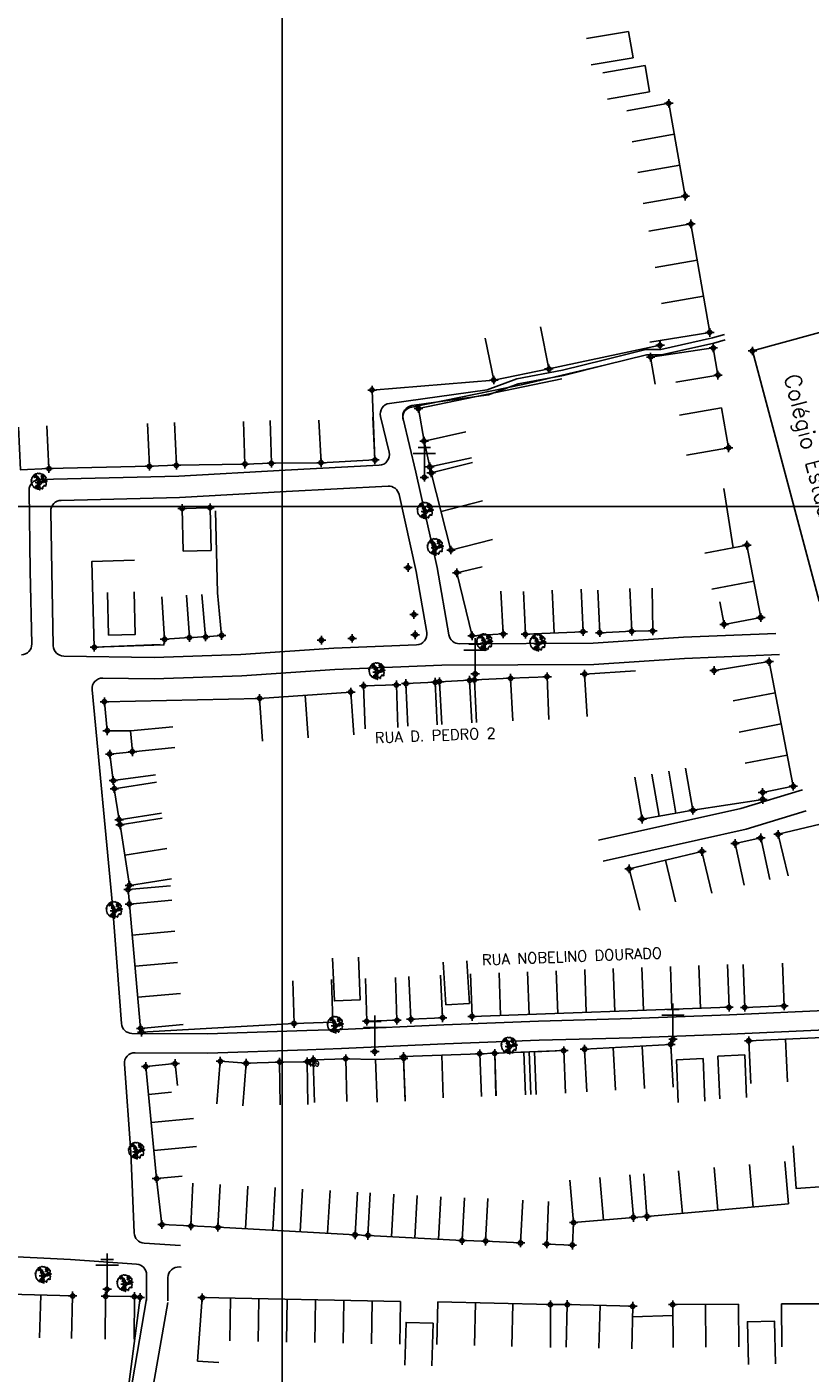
# Model space of a CAD drawing. Extents: x 539028 to 544996, y 8596245 to 8601028.
# Tile 14 of 41: x 541398 to 541544, y 8598201 to 8598453. Entities that reach past the tile are written whole.
import ezdxf
from ezdxf.enums import TextEntityAlignment as Align
from ezdxf.lldxf.tags import DXFTag

# ---------------------------------------------------------------- set-up
doc = ezdxf.new("R2010")
doc.units = 0
doc.header["$MEASUREMENT"] = 0
doc.header["$PDMODE"] = 34
doc.header["$PDSIZE"] = 0.8
for name, color, linetype in [('ALVENARIA', 7, 'Continuous'), ('ARVORE', 100, 'Continuous'), ('CASA', 2, 'Continuous'), ('CERCA', 9, 'CERCA_LINE'), ('ESTRADA_BARRO', 7, 'DASHED'), ('MALHA', 9, 'Continuous'), ('POSTE', 7, 'Continuous'), ('TEXTO', 2, 'Continuous'), ('TXT_NRUA', 2, 'Continuous')]:
    doc.layers.add(name, color=color, linetype=linetype)
doc.styles.add('GEOSIS', font='ROMANS.SHX')
doc.styles.get("Standard").update_dxf_attribs({"font": 'romans.shx'})
doc.linetypes.add('CERCA_LINE', pattern='A,0.5,-0.2,["X",Standard,S=0.1,R=0,X=-0.1,Y=-0.05],-0.25', length=0.95)
tags = doc.linetypes.add('DASHED', pattern=[0.75, 0.5, -0.25]).pattern_tags.tags
tags[6:7] = [DXFTag(74, 4), DXFTag(75, 0), DXFTag(340, '0'), DXFTag(46, 1.0), DXFTag(50, 0.0), DXFTag(44, 0.0), DXFTag(45, 0.0)]
tags[4:5] = [DXFTag(74, 4), DXFTag(75, 0), DXFTag(340, '0'), DXFTag(46, 1.0), DXFTag(50, 0.0), DXFTag(44, 0.0), DXFTag(45, 0.0)]

# ---------------------------------------------------------------- blocks, each defined once
blk = doc.blocks.new('C')
at = {"layer": 'CASA'}
blk.add_lwpolyline([(0, 0), (0, 8)], dxfattribs=at)
blk = doc.blocks.new('A$C51AD7E87')
at = {"layer": 'CASA'}
for points in [[(0, 8), (5, 8)], [(0, 8), (0, 0)], [(5, 8), (5, 0)]]:
    blk.add_lwpolyline(points, dxfattribs=at)
blk = doc.blocks.new('A$C094F77C8')
at = {"layer": 'POSTE'}
for p, q in [((1.17, 7), (4.08, 7)), ((2.62, 0), (2.62, 8.4)), ((0, 5.6), (5.25, 5.6))]:
    blk.add_line(p, q, dxfattribs=at)
blk = doc.blocks.new('A$C34DC2D19')
at = {"layer": 'POSTE', "xscale": 0.8, "yscale": 0.8, "zscale": 0.8}
blk.add_blockref('A$C094F77C8', (0, 0, 340.37), dxfattribs=at)
blk = doc.blocks.new('ARVORE6')
for points in [[(-1.78, 2.18), (-1.87, 2.12), (-1.86, 2.06), (-1.96, 2), (-2.05, 1.97), (-2.08, 1.89), (-2.06, 1.79), (-2.1, 1.68), (-2.19, 1.63), (-2.27, 1.6), (-2.33, 1.57), (-2.45, 1.36), (-2.33, 1.3), (-2.23, 1.35), (-2.22, 1.26), (-2.33, 1.2), (-2.41, 1.18), (-2.5, 1.15), (-2.45, 1.07), (-2.41, 1.02), (-2.44, 0.93), (-2.62, 0.85), (-2.67, 0.79), (-2.68, 0.7), (-2.63, 0.68), (-2.63, 0.68), (-2.72, 0.62), (-2.77, 0.64), (-2.8, 0.64), (-2.76, 0.56), (-2.6, 0.57), (-2.52, 0.53), (-2.52, 0.45), (-2.55, 0.3), (-2.67, 0.25), (-2.67, 0.14), (-2.62, 0.04), (-2.54, -0.02), (-2.64, -0.1), (-2.71, -0.18), (-2.55, -0.26), (-2.51, -0.35), (-2.52, -0.52), (-2.56, -0.64), (-2.47, -0.83), (-2.4, -0.89), (-2.4, -0.98), (-2.37, -1.12), (-2.27, -1.33), (-2.13, -1.49), (-2.01, -1.61), (-1.91, -1.6), (-1.82, -1.73), (-1.82, -1.97), (-1.67, -2.08), (-1.49, -2.07), (-1.39, -2.11), (-1.32, -2.23), (-1.16, -2.42), (-0.93, -2.41), (-0.86, -2.4), (-0.72, -2.42), (-0.63, -2.56), (-0.57, -2.61), (-0.47, -2.6), (-0.42, -2.64), (-0.31, -2.66), (-0.21, -2.67), (-0.05, -2.69), (0.08, -2.72), (0.33, -2.98), (0.41, -2.85), (0.29, -2.74), (0.37, -2.7), (0.37, -2.57), (0.35, -2.45), (0.49, -2.41), (0.48, -2.27), (0.55, -2.2), (0.71, -2.27), (0.86, -2.29), (0.93, -2.24), (1.05, -2.42), (1.2, -2.34), (1.2, -2.58), (1.34, -2.57), (1.43, -2.44), (1.51, -2.34), (1.36, -2.24), (1.43, -2.14), (1.39, -2.09), (1.47, -2.01), (1.5, -1.96), (1.43, -1.84), (1.5, -1.8), (1.6, -1.74), (1.69, -1.67), (1.78, -1.64), (1.8, -1.74), (1.86, -1.66), (1.81, -1.55), (1.82, -1.42), (1.99, -1.37), (2.13, -1.42), (2.06, -1.53), (2.22, -1.64), (2.33, -1.61), (2.46, -1.55), (2.59, -1.56), (2.55, -1.46), (2.48, -1.32), (2.56, -1.2), (2.63, -1.06), (2.62, -0.92), (2.62, -0.78), (2.67, -0.66), (2.68, -0.46), (2.57, -0.39), (2.51, -0.26), (2.59, -0.13), (2.7, -0.02), (2.83, 0.11), (2.96, 0.28), (2.92, 0.43), (2.91, 0.44), (2.81, 0.32), (2.7, 0.39), (2.73, 0.48), (2.68, 0.53), (2.6, 0.48), (2.4, 0.45), (2.42, 0.58), (2.5, 0.64), (2.48, 0.76), (2.34, 0.89), (2.54, 0.99), (2.59, 1.1), (2.57, 1.23), (2.55, 1.36), (2.62, 1.47), (2.63, 1.57), (2.5, 1.63), (2.35, 1.59), (2.24, 1.71), (2.23, 1.89), (2.21, 1.98), (2.15, 2.13), (1.92, 2.14), (1.79, 2.22), (1.77, 2.29), (1.73, 2.39), (1.69, 2.5), (1.51, 2.62), (1.35, 2.59), (1.28, 2.53), (1.19, 2.58), (1.11, 2.69), (0.99, 2.74), (0.84, 2.66), (0.73, 2.81), (0.32, 2.98), (0.23, 2.85), (0.07, 2.78), (-0.06, 2.82), (-0.27, 2.96), (-0.48, 3), (-0.62, 2.87), (-0.7, 2.78), (-0.82, 2.74), (-0.98, 2.81), (-1.11, 2.78), (-1.2, 2.57), (-1.42, 2.56), (-1.58, 2.52), (-1.57, 2.41), (-1.77, 2.34), (-1.73, 2.23), (-1.75, 2.2)], [(-0.88, 2.44), (-0.95, 2.35), (-0.87, 2.29), (-0.92, 2.24), (-0.88, 2.15), (-0.78, 2.14), (-0.74, 2.15), (-0.67, 2.08), (-0.7, 2.02), (-0.8, 1.98), (-0.92, 1.89), (-0.95, 1.77), (-0.81, 1.75), (-0.7, 1.77), (-0.59, 1.82), (-0.46, 1.77), (-0.51, 1.71), (-0.49, 1.63), (-0.34, 1.66), (-0.27, 1.68), (-0.09, 1.52), (-0.27, 1.42), (-0.32, 1.37), (-0.18, 1.25), (0, 1.26), (0.14, 1.15), (0.04, 1.02), (-0.03, 0.86), (-0.02, 0.8), (-0.17, 0.76), (-0.27, 0.72), (-0.29, 0.58), (-0.48, 0.53), (-0.51, 0.64), (-0.48, 0.74), (-0.6, 0.74), (-0.74, 0.68), (-0.83, 0.62), (-0.91, 0.65), (-0.75, 0.84), (-0.75, 0.9), (-0.78, 0.97), (-0.71, 1.09), (-0.8, 1.19), (-0.68, 1.38), (-0.8, 1.61), (-0.8, 1.69), (-0.88, 1.7), (-0.97, 1.64), (-1.06, 1.59), (-1.12, 1.63), (-1.14, 1.67), (-1.32, 1.64), (-1.38, 1.57), (-1.51, 1.46), (-1.51, 1.46), (-1.56, 1.55), (-1.56, 1.63), (-1.61, 1.7), (-1.56, 1.82), (-1.53, 1.91), (-1.43, 1.98), (-1.4, 2.07), (-1.26, 2.08), (-1.21, 2.2), (-1.1, 2.21), (-0.99, 2.32), (-0.95, 2.39)], [(-0.91, 1.69), (-1.13, 1.76), (-1.24, 2.14), (-1.27, 2.14), (-1.18, 1.78), (-1.57, 1.66), (-1.57, 1.63), (-1.12, 1.73), (-0.99, 1.67)], [(-1.27, 1.75), (-1.25, 1.72), (-1.3, 1.74)], [(-1.06, 1.74), (-1.06, 1.72), (-1.01, 1.73)], [(0, 0.91), (-0.4, 1.34), (-0.4, 1.68), (-0.44, 1.68), (-0.45, 1.4), (-0.8, 1.64), (-0.81, 1.61), (-0.48, 1.35), (-0.18, 0.98), (-0.75, 0.89), (-0.75, 0.86), (-0.15, 0.91), (-0.07, 0.81)], [(-0.49, 0.94), (-0.49, 0.89), (-0.53, 0.92)], [(-0.51, 1.38), (-0.49, 1.43)], [(-0.35, 1.21), (-0.32, 1.26), (-0.39, 1.24)], [(-0.22, 1), (-0.25, 0.91), (-0.29, 0.97), (-0.29, 0.92)], [(-0.23, 1.06), (-0.18, 1.12), (-0.27, 1.1)], [(-0.09, 0.88), (-0.05, 0.95), (-0.13, 0.9), (-0.09, 0.99)], [(1.21, 2.06), (1.32, 1.92), (1.4, 1.99), (1.43, 2.02), (1.55, 2.02), (1.51, 1.88), (1.59, 1.85), (1.69, 1.84), (1.75, 1.77), (1.61, 1.68), (1.7, 1.6), (1.85, 1.57), (1.72, 1.47), (1.62, 1.45), (1.48, 1.42), (1.48, 1.18), (1.36, 1.16), (1.19, 1.3), (1.2, 1.31), (1.09, 1.3), (1.07, 1.23), (0.97, 1.25), (0.92, 1.33), (1.11, 1.55), (1.06, 1.66), (1.03, 1.75), (0.96, 1.81), (0.99, 1.96), (0.83, 2.05), (0.94, 2.19), (0.97, 2.22), (1.05, 2.28), (1.1, 2.22), (1.25, 2.06), (1.28, 2.03)], [(1.17, 1.62), (1.07, 1.45), (1.49, 1.26), (1.49, 1.24), (1.03, 1.41), (0.94, 1.3)], [(1.07, 1.61), (1.51, 1.9), (1.55, 1.88), (1.16, 1.57)], [(1.11, 1.63), (1.17, 1.6), (1.14, 1.67), (1.22, 1.64), (1.22, 1.69)], [(1.17, 1.41), (1.13, 1.38), (1.18, 1.41), (1.18, 1.35)], [(1.35, 0.46), (1.31, 0.36), (1.17, 0.31), (1.19, 0.12), (1.23, 0.12), (1.35, 0.12), (1.61, 0.22), (1.69, 0.16), (1.65, 0.07), (1.7, -0.02), (1.84, -0.09), (1.93, -0.07), (2.01, -0.17), (2.19, -0.18), (2.26, -0.21), (2.39, -0.13), (2.33, 0.05), (2.47, 0.12), (2.51, 0.31), (2.33, 0.5), (2.42, 0.64), (2.36, 0.77), (2.27, 0.83), (2.12, 0.82), (2.02, 0.94), (1.83, 0.86), (1.8, 0.82), (1.62, 0.74), (1.48, 0.64), (1.48, 0.48), (1.33, 0.48), (1.32, 0.31)], [(1.34, 1.8), (1.41, 1.76), (1.41, 1.82)], [(1.38, 0.16), (1.81, 0.34), (1.96, 0.66), (1.97, 0.94), (1.97, 0.62), (1.88, 0.35), (2.44, 0.3), (1.88, 0.29), (1.7, 0.18)], [(1.47, 0.19), (1.51, 0.17), (1.52, 0.22), (1.55, 0.21), (1.61, 0.25), (1.71, 0.21)], [(1.78, 0.32), (1.84, 0.28), (1.77, 0.29)], [(1.88, 0.47), (1.93, 0.45), (1.88, 0.43), (1.91, 0.4), (1.85, 0.38)], [(1.98, 0.34), (1.98, 0.28), (2.02, 0.34)], [(0.19, -1.76), (0.02, -1.82), (0.05, -1.9), (0, -1.95), (-0.03, -1.97), (-0.07, -2.06), (-0.05, -2.11), (-0.03, -2.18), (-0.17, -2.19), (-0.25, -2.1), (-0.38, -2.11), (-0.49, -2.16), (-0.53, -2.05), (-0.56, -2.02), (-0.66, -1.97), (-0.77, -2.06), (-0.84, -2.13), (-1.03, -2.13), (-1.06, -2.11), (-1.07, -2.02), (-1.11, -1.99), (-1.25, -1.88), (-1.09, -1.77), (-1, -1.63), (-1.02, -1.52), (-0.91, -1.45), (-0.76, -1.31), (-0.7, -1.28), (-0.54, -1.31), (-0.45, -1.44), (-0.34, -1.39), (-0.2, -1.28), (0, -1.15), (-0.09, -0.96), (0.07, -0.87), (0.11, -0.89), (0.41, -1.08), (0.32, -1.14), (0.26, -1.19), (0.28, -1.24), (0.43, -1.31), (0.32, -1.38), (0.37, -1.96), (0.39, -2), (0.31, -1.87), (0.43, -1.76), (0.43, -1.68), (0.36, -1.63), (0.21, -1.68), (0.12, -1.73)], [(-0.77, -1.87), (-1.1, -2.03), (-0.78, -1.91), (-0.7, -2.04), (-0.73, -1.88)], [(-0.19, -1.31), (-0.25, -1.56), (-0.84, -1.91), (-0.27, -1.66), (-0.33, -2.11), (-0.26, -2.1), (-0.05, -1.15)], [(-0.27, -1.58), (-0.28, -1.66), (-0.33, -1.61), (-0.35, -1.67), (-0.39, -1.65), (-0.41, -1.68)], [(-0.29, -1.96), (-0.24, -1.98), (-0.31, -2.01)], [(-0.27, -1.74), (-0.21, -1.78), (-0.29, -1.83)], [(-0.21, -1.55), (-0.16, -1.58), (-0.24, -1.57)], [(-0.18, -1.24), (-0.1, -1.25), (-0.18, -1.29), (-0.1, -1.33), (-0.18, -1.35), (-0.1, -1.41)]]:
    blk.add_lwpolyline(points)

msp = doc.modelspace()

# ---------------------------------------------------------------- linework, layer by layer
at = {"layer": 'ALVENARIA'}
for points, elevation in [([(541488.283, 8598330.91), (541495.102, 8598331.201)], 687.855), ([(541495.102, 8598331.201), (541495.443, 8598323.208)], 687.822)]:
    msp.add_lwpolyline(points, dxfattribs=dict(at, elevation=elevation))
msp.add_point((541495.102, 8598331.201, 687.822), dxfattribs=at)
msp.add_point((541495.102, 8598331.201, 687.822), dxfattribs=at)
at = {"layer": 'ARVORE'}
for p in [(541400.072, 8598367.564, 687.847), (541400.072, 8598367.564, 687.847), (541472.314, 8598362.115, 688.552), (541472.314, 8598362.115, 688.552), (541474.213, 8598355.317, 688.348), (541474.213, 8598355.317, 688.348), (541483.428, 8598337.486, 688.004), (541483.428, 8598337.486, 688.004), (541493.401, 8598337.367, 687.871), (541493.401, 8598337.367, 687.871), (541463.292, 8598332.068, 687.891), (541463.292, 8598332.068, 687.891), (541414.122, 8598287.349, 689.808), (541414.122, 8598287.349, 689.808), (541455.5, 8598265.829, 690.894), (541455.5, 8598265.829, 690.894), (541488.031, 8598261.934, 691.654), (541488.031, 8598261.934, 691.654), (541418.294, 8598242.243, 691.235), (541400.849, 8598218.999, 691.067), (541416.136, 8598217.439, 691.042)]:
    msp.add_point(p, dxfattribs=at)
at = {"layer": 'CASA'}
for p, q in [((541525.544, 8598395.681, 686.99), (541514.358, 8598393.869, 686.99)), ((541426.813, 8598362.719, 688.075), (541432.026, 8598362.847, 688.075)), ((541427.009, 8598354.722, 688.075), (541432.221, 8598354.849, 688.075)), ((541423.085, 8598304.69, 689.491), (541415.179, 8598303.463, 689.491)), ((541415.179, 8598303.463, 689.491), (541416.941, 8598292.112, 689.491)), ((541423.966, 8598299.014, 689.736), (541416.06, 8598297.788, 689.736)), ((541416.941, 8598292.112, 689.491), (541424.846, 8598293.339, 689.491)), ((541419.038, 8598265.334, 691.371), (541416.934, 8598288.614, 691.371)), ((541427.006, 8598266.054, 691.371), (541419.038, 8598265.334, 691.371)), ((541468.261, 8598260.061, 691.268), (541468.251, 8598259.709, 691.268)), ((541482.503, 8598260.595, 691.268), (541468.261, 8598260.061, 691.268)), ((541475.382, 8598260.328, 691.268), (541475.681, 8598252.334, 691.268)), ((541485.297, 8598260.675, 691.268), (541482.503, 8598260.595, 691.268)), ((541482.503, 8598260.595, 691.268), (541482.802, 8598252.6, 691.268)), ((541498.227, 8598261.17, 691.268), (541485.297, 8598260.675, 691.268)), ((541485.297, 8598260.675, 691.268), (541485.528, 8598252.679, 691.268)), ((541492.067, 8598252.928, 691.268), (541491.762, 8598260.922, 691.268)), ((541498.533, 8598253.175, 691.268), (541498.227, 8598261.17, 691.268)), ((541425.499, 8598258.748, 691.342), (541419.984, 8598258.193, 691.342)), ((541419.984, 8598258.193, 691.342), (541422.016, 8598237.211, 691.342)), ((541425.912, 8598254.647, 691.342), (541425.499, 8598258.748, 691.342)), ((541539.601, 8598240.424, 692.722), (541540.305, 8598232.455, 692.722)), ((541422.016, 8598237.211, 691.342), (541426.807, 8598237.641, 691.342)), ((541433.949, 8598236.093, 691.735), (541433.503, 8598228.105, 691.735)), ((541459.169, 8598226.673, 691.735), (541459.615, 8598234.66, 691.735)), ((541462, 8598234.545, 692.011), (541461.562, 8598226.557, 692.011)), ((541479.197, 8598225.59, 692.011), (541479.635, 8598233.578, 692.011)), ((541540.305, 8598232.455, 692.722), (541513.803, 8598230.115, 692.722)), ((541433.503, 8598228.105, 691.735), (541459.169, 8598226.673, 691.735)), ((541461.562, 8598226.557, 692.011), (541479.197, 8598225.59, 692.011)), ((541394.424, 8598215.574, 690.841), (541406.308, 8598215.231, 690.841)), ((541400.366, 8598215.403, 690.841), (541400.135, 8598207.406, 690.841)), ((541400.366, 8598215.403, 690.841), (541400.135, 8598207.406, 690.841)), ((541406.308, 8598215.231, 690.841), (541406.077, 8598207.235, 690.841)), ((541406.308, 8598215.231, 690.841), (541406.077, 8598207.235, 690.841)), ((541429.67, 8598203.009), (541430.564, 8598214.907)), ((541430.564, 8598214.907), (541467.701, 8598214.183)), ((541467.701, 8598214.183), (541467.545, 8598206.185)), ((541474.67, 8598214.104, 691.821), (541474.478, 8598206.106, 691.821)), ((541495.721, 8598213.598, 691.821), (541474.67, 8598214.104, 691.821)), ((541498.872, 8598213.618, 691.821), (541498.671, 8598205.62, 691.821)), ((541511.147, 8598213.308, 691.821), (541498.872, 8598213.618, 691.821)), ((541504.808, 8598205.466, 691.821), (541505.01, 8598213.463, 691.821)), ((541510.945, 8598205.311, 691.821), (541511.147, 8598213.308, 691.821)), ((541530.912, 8598213.712, 692.338), (541518.63, 8598213.598, 692.338)), ((541518.63, 8598213.598, 692.338), (541518.704, 8598205.598, 692.338)), ((541524.845, 8598205.655, 692.338), (541524.771, 8598213.655, 692.338)), ((541530.986, 8598205.712, 692.338), (541530.912, 8598213.712, 692.338)), ((541433.663, 8598202.792), (541429.67, 8598203.009))]:
    msp.add_line(p, q, dxfattribs=at)
for points, elevation in [([(541520.97, 8598421.201), (541517.887, 8598438.582)], 686.783), ([(541525.544, 8598395.681), (541522.022, 8598416.007)], 686.99), ([(541495.451, 8598388.854), (541493.864, 8598396.695)], 687.042), ([(541563.053, 8598350.08), (541546.04, 8598345.328), (541533.538, 8598392.21), (541550.63, 8598396.888), (541563.053, 8598350.08)], 687.455), ([(541485.134, 8598386.765), (541483.547, 8598394.606)], 687.042), ([(541526.214, 8598392.768), (541514.479, 8598391.058)], 686.958), ([(541515.347, 8598385.977), (541514.479, 8598391.058)], 686.958), ([(541527.082, 8598387.687), (541526.214, 8598392.768)], 687.016), ([(541495.451, 8598388.854), (541485.134, 8598386.765)], 687.042), ([(541527.082, 8598387.687), (541519.197, 8598386.339)], 687.016), ([(541462.899, 8598371.806), (541462.362, 8598384.875)], 688.09), ([(541527.753, 8598381.549), (541519.875, 8598380.157)], 687.465), ([(541529.075, 8598374.068), (541527.753, 8598381.549)], 687.465), ([(541396.172, 8598377.906), (541396.565, 8598369.916), (541401.89, 8598370.178), (541401.496, 8598378.168)], 687.909), ([(541425.406, 8598378.806), (541425.737, 8598370.813), (541420.678, 8598370.604), (541420.347, 8598378.597)], 687.884), ([(541420.678, 8598370.604), (541420.347, 8598378.597)], 687.842), ([(541425.737, 8598370.813), (541425.406, 8598378.806)], 687.842), ([(541443.259, 8598379.166), (541443.505, 8598371.17), (541438.562, 8598371.017), (541438.315, 8598379.014)], 688.03), ([(541438.562, 8598371.017), (541438.315, 8598379.014)], 687.989), ([(541443.505, 8598371.17), (541443.259, 8598379.166)], 687.989), ([(541452.382, 8598379.251), (541452.813, 8598371.262), (541462.899, 8598371.806), (541462.469, 8598379.795)], 688.17), ([(541452.813, 8598371.262), (541452.382, 8598379.251)], 688.09), ([(541472.095, 8598375.342), (541479.907, 8598377.062)], 688.021), ([(541473.162, 8598370.496), (541472.095, 8598375.342)], 688.182), ([(541529.075, 8598374.068), (541521.197, 8598372.675)], 687.465), ([(541420.678, 8598370.604), (541425.737, 8598370.813)], 687.842), ([(541438.562, 8598371.017), (541443.505, 8598371.17)], 687.989), ([(541452.813, 8598371.262), (541462.899, 8598371.806)], 688.09), ([(541473.162, 8598370.496), (541480.975, 8598372.217)], 688.182), ([(541473.42, 8598369.361), (541481.17, 8598371.347)], 688.347), ([(541477.12, 8598354.925), (541473.42, 8598369.361)], 688.445), ([(541426.813, 8598362.719), (541432.026, 8598362.847)], 688.075), ([(541426.813, 8598362.719), (541427.009, 8598354.722)], 688.075), ([(541432.026, 8598362.847), (541432.221, 8598354.849)], 688.075), ([(541475.27, 8598362.143), (541483.02, 8598364.129)], 688.445), ([(541477.12, 8598354.925), (541484.869, 8598356.911)], 688.445), ([(541532.501, 8598355.845), (541524.643, 8598354.344)], 687.646), ([(541532.501, 8598355.845), (541535.092, 8598342.288)], 687.646), ([(541478.21, 8598350.671), (541482.931, 8598351.787)], 687.911), ([(541481.08, 8598338.871), (541478.21, 8598350.671)], 687.911), ([(541501.838, 8598339.633), (541501.478, 8598347.625)], 687.912), ([(541510.936, 8598339.708), (541510.581, 8598347.7)], 688.083), ([(541533.796, 8598349.067), (541525.939, 8598347.565)], 687.646), ([(541422.997, 8598346.189), (541423.527, 8598338.207)], 688.367), ([(541427.628, 8598346.496), (541428.158, 8598338.514)], 688.367), ([(541430.463, 8598346.622), (541431.21, 8598338.657)], 687.986), ([(541433.437, 8598346.901), (541434.184, 8598338.936)], 687.986), ([(541486.434, 8598347.202), (541486.907, 8598339.216)], 687.911), ([(541491.055, 8598339.147), (541490.695, 8598347.139)], 687.814), ([(541496.446, 8598339.39), (541496.086, 8598347.382)], 687.912), ([(541504.962, 8598339.443), (541504.607, 8598347.435)], 688.083), ([(541535.092, 8598342.288), (541528.236, 8598341.004), (541527.456, 8598345.206)], 687.633), ([(541423.527, 8598338.207), (541428.158, 8598338.514)], 688.367), ([(541431.21, 8598338.657), (541434.184, 8598338.936)], 687.986), ([(541481.08, 8598338.871), (541486.907, 8598339.216)], 687.911), ([(541501.838, 8598339.633), (541491.055, 8598339.147)], 687.912), ([(541510.936, 8598339.708), (541504.962, 8598339.443)], 688.083), ([(541536.657, 8598334.022), (541526.357, 8598332.345)], 687.841), ([(541541.179, 8598310.679), (541536.657, 8598334.022)], 687.972), ([(541468.684, 8598329.922), (541474.176, 8598330.164)], 687.913), ([(541468.684, 8598329.922), (541469.036, 8598321.929)], 687.913), ([(541474.176, 8598330.164), (541474.528, 8598322.172)], 687.832), ([(541474.958, 8598330.252), (541480.616, 8598330.549)], 687.816), ([(541474.958, 8598330.252), (541475.377, 8598322.263)], 687.816), ([(541480.616, 8598330.549), (541481.034, 8598322.559)], 687.816), ([(541481.507, 8598330.586), (541488.283, 8598330.91)], 687.855), ([(541481.507, 8598330.586), (541481.889, 8598322.595)], 687.855), ([(541488.283, 8598330.91), (541488.665, 8598322.919)], 687.855), ([(541441.847, 8598319.145), (541441.291, 8598327.125), (541458.371, 8598328.316), (541458.927, 8598320.335)], 688.039), ([(541441.291, 8598327.125), (541458.371, 8598328.316)], 688.039), ([(541449.831, 8598327.72), (541450.387, 8598319.74)], 688.039), ([(541458.371, 8598328.316), (541458.927, 8598320.335)], 687.981), ([(541460.776, 8598329.463), (541466.915, 8598329.676)], 687.92), ([(541460.776, 8598329.463), (541461.053, 8598321.468)], 687.92), ([(541466.915, 8598329.676), (541467.192, 8598321.681)], 687.92), ([(541441.291, 8598327.125), (541441.847, 8598319.145)], 688.039), ([(541425.461, 8598317.914), (541417.498, 8598317.142), (541417.119, 8598321.053), (541425.082, 8598321.824)], 688.927), ([(541417.498, 8598317.142), (541413.249, 8598316.697), (541413.924, 8598311.746), (541421.851, 8598312.827)], 688.927), ([(541522.402, 8598306.179), (541521.034, 8598314.062)], 688.054), ([(541422.016, 8598311.454), (541414.111, 8598310.225), (541415.014, 8598304.416), (541422.919, 8598305.645)], 689.187), ([(541535.428, 8598309.536), (541541.179, 8598310.679)], 688.054), ([(541538.337, 8598301.68), (541570.281, 8598309.311)], 688.253), ([(541512.88, 8598304.527), (541522.402, 8598306.179)], 688.079), ([(541530.274, 8598299.969), (541535.091, 8598301.014)], 688.208), ([(541530.274, 8598299.969), (541531.969, 8598292.151)], 688.208), ([(541535.091, 8598301.014), (541536.786, 8598293.195)], 688.208), ([(541510.451, 8598295.205), (541524.093, 8598298.471)], 688.296), ([(541524.093, 8598298.471), (541525.955, 8598290.691)], 688.296), ([(541510.451, 8598295.205), (541512.46, 8598287.462)], 688.296), ([(541517.272, 8598296.838), (541519.134, 8598289.058)], 688.296), ([(541424.9, 8598289.347), (541416.934, 8598288.614), (541416.684, 8598291.328), (541424.651, 8598292.061)], 689.87), ([(541532.1, 8598269.276), (541531.809, 8598277.271)], 691.76), ([(541539.451, 8598269.544), (541539.16, 8598277.539)], 691.76), ([(541454.737, 8598274.471), (541454.981, 8598266.475), (541447.742, 8598266.253), (541447.497, 8598274.249)], 690.955), ([(541461.1, 8598274.676), (541461.367, 8598266.68), (541466.99, 8598266.868), (541466.723, 8598274.864)], 691.098), ([(541461.367, 8598266.68), (541461.1, 8598274.676)], 691.033), ([(541466.99, 8598266.868), (541466.723, 8598274.864)], 691.033), ([(541469.616, 8598267.04), (541469.223, 8598275.03)], 691.128), ([(541475.553, 8598267.332), (541475.16, 8598275.322)], 691.092), ([(541539.451, 8598269.544), (541532.1, 8598269.276)], 691.76), ([(541461.367, 8598266.68), (541466.99, 8598266.868)], 691.033), ([(541469.616, 8598267.04), (541475.553, 8598267.332)], 691.128), ([(541481.056, 8598267.577), (541529.159, 8598269.294)], 691.392), ([(541518.244, 8598262.333), (541502.121, 8598261.446)], 691.727), ([(541532.847, 8598263.005), (541553.505, 8598263.969)], 692.145), ([(541457.646, 8598251.654), (541457.417, 8598259.651), (541451.34, 8598259.477), (541451.569, 8598251.48)], 691.218), ([(541468.261, 8598260.061), (541482.503, 8598260.595)], 691.268), ([(541468.261, 8598260.061), (541468.56, 8598252.067)], 691.268), ([(541475.382, 8598260.328), (541475.681, 8598252.334)], 691.268), ([(541482.503, 8598260.595), (541482.802, 8598252.6)], 691.268), ([(541485.297, 8598260.675), (541490.763, 8598260.884)], 692.178), ([(541485.297, 8598260.675), (541485.602, 8598252.681)], 692.178), ([(541490.763, 8598260.884), (541491.068, 8598252.89)], 692.178), ([(541492.761, 8598260.961), (541498.227, 8598261.17)], 692.178), ([(541492.761, 8598260.961), (541493.067, 8598252.966)], 692.178), ([(541498.227, 8598261.17), (541498.533, 8598253.175)], 691.605), ([(541438.165, 8598250.831), (541438.791, 8598258.806), (541433.951, 8598259.186), (541433.325, 8598251.211)], 691.997), ([(541450.347, 8598251.094), (541450.227, 8598259.093), (541445.032, 8598259.016), (541445.151, 8598251.016)], 691.554), ([(541420.492, 8598252.947), (541424.846, 8598253.369)], 691.342), ([(541428.813, 8598236.343), (541428.447, 8598228.352), (541423.03, 8598228.6), (541422.016, 8598237.211)], 691.341), ([(541499.378, 8598236.923), (541500.076, 8598228.953)], 692.39), ([(541504.972, 8598237.413), (541505.67, 8598229.443)], 692.39), ([(541510.565, 8598237.903), (541511.263, 8598229.933), (541513.803, 8598230.115), (541513.23, 8598238.095)], 692.39), ([(541484.03, 8598233.489), (541483.603, 8598225.5), (541490.131, 8598225.152), (541490.558, 8598233.14)], 692.046), ([(541495.356, 8598232.94), (541495.03, 8598224.946), (541499.832, 8598224.751), (541500.076, 8598228.953)], 692.059), ([(541500.076, 8598228.953), (541511.263, 8598229.933)], 692.059), ([(541461.562, 8598226.557), (541459.169, 8598226.673)], 691.676), ([(541479.197, 8598225.59), (541483.603, 8598225.5)], 692.011), ([(541412.396, 8598207.158), (541412.471, 8598215.158), (541417.884, 8598215.107), (541417.809, 8598207.107)], 691.123), ([(541498.872, 8598213.618), (541495.721, 8598213.598), (541495.772, 8598205.598)], 691.821), ([(541547.86, 8598205.774), (541547.811, 8598213.774), (541538.998, 8598213.721), (541539.047, 8598205.721)], 692.641)]:
    msp.add_lwpolyline(points, dxfattribs=dict(at, elevation=elevation))
for points in [[(541412.859, 8598346.99), (541413.045, 8598338.992), (541418.038, 8598339.108), (541417.852, 8598347.106)], [(541454.957, 8598278.48), (541455.297, 8598270.487), (541460.138, 8598270.693), (541459.798, 8598278.685)], [(541476.155, 8598269.763), (541475.673, 8598277.749)], [(541480.556, 8598270.029), (541480.074, 8598278.014)], [(541476.155, 8598269.763), (541480.556, 8598270.029)], [(541468.251, 8598259.709), (541463.004, 8598259.512), (541463.303, 8598251.518)], [(541468.251, 8598259.709), (541468.551, 8598251.714)], [(541519.298, 8598259.479), (541524.293, 8598259.706)], [(541519.298, 8598259.479), (541519.661, 8598251.487)], [(541524.293, 8598259.706), (541524.656, 8598251.714)], [(541527.09, 8598260.137), (541532.085, 8598260.364)], [(541527.09, 8598260.137), (541527.454, 8598252.145)], [(541532.085, 8598260.364), (541532.449, 8598252.372)], [(541541.169, 8598243.329), (541541.723, 8598235.348), (541547.02, 8598235.717), (541546.465, 8598243.697)], [(541511.097, 8598211.338), (541518.649, 8598211.539)], [(541468.505, 8598202.261), (541468.715, 8598210.258), (541473.759, 8598210.125), (541473.549, 8598202.128)], [(541532.808, 8598202.391), (541532.597, 8598210.388), (541537.641, 8598210.521), (541537.852, 8598202.523)]]:
    msp.add_lwpolyline(points, dxfattribs=at)
for p in [(541517.887, 8598438.582, 686.634), (541517.887, 8598438.582, 686.634), (541520.97, 8598421.201, 686.783), (541520.97, 8598421.201, 686.783), (541522.022, 8598416.007, 686.894), (541522.022, 8598416.007, 686.894), (541525.544, 8598395.681, 686.99), (541525.544, 8598395.681, 686.99), (541526.214, 8598392.768, 686.958), (541526.214, 8598392.768, 686.958), (541533.538, 8598392.21, 687.185), (541533.538, 8598392.21, 687.185), (541514.479, 8598391.058, 687.015), (541514.479, 8598391.058, 687.015), (541495.451, 8598388.854, 687.34), (541495.451, 8598388.854, 687.34), (541527.082, 8598387.687, 687.016), (541527.082, 8598387.687, 687.016), (541462.362, 8598384.875, 688.348), (541462.362, 8598384.875, 688.348), (541485.134, 8598386.765, 687.298), (541485.134, 8598386.765, 687.298), (541472.095, 8598375.342, 688.021), (541472.095, 8598375.342, 688.021), (541529.075, 8598374.068, 687.465), (541529.075, 8598374.068, 687.465), (541401.89, 8598370.178, 687.909), (541401.89, 8598370.178, 687.909), (541420.678, 8598370.604, 687.842), (541420.678, 8598370.604, 687.842), (541425.737, 8598370.813, 687.884), (541425.737, 8598370.813, 687.884), (541438.562, 8598371.017, 687.989), (541438.562, 8598371.017, 687.989), (541443.505, 8598371.17, 688.03), (541443.505, 8598371.17, 688.03), (541452.813, 8598371.262, 688.09), (541452.813, 8598371.262, 688.09), (541462.899, 8598371.806, 688.17), (541462.899, 8598371.806, 688.17), (541473.162, 8598370.496, 688.182), (541473.162, 8598370.496, 688.182), (541473.42, 8598369.361, 688.347), (541473.42, 8598369.361, 688.347), (541426.813, 8598362.719, 688.075), (541426.813, 8598362.719, 688.075), (541432.026, 8598362.847, 688.207), (541432.026, 8598362.847, 688.207), (541477.12, 8598354.925, 688.445), (541477.12, 8598354.925, 688.445), (541532.501, 8598355.845, 687.646), (541532.501, 8598355.845, 687.646), (541478.21, 8598350.671, 688.267), (541478.21, 8598350.671, 688.267), (541470.198, 8598342.824, 688.115), (541470.198, 8598342.824, 688.115), (541535.092, 8598342.288, 687.633), (541535.092, 8598342.288, 687.633), (541486.907, 8598339.216, 687.934), (541486.907, 8598339.216, 687.934), (541501.838, 8598339.633, 687.912), (541501.838, 8598339.633, 687.912), (541504.962, 8598339.443, 688.102), (541504.962, 8598339.443, 688.102), (541510.936, 8598339.708, 688.083), (541510.936, 8598339.708, 688.083), (541528.236, 8598341.004, 687.702), (541528.236, 8598341.004, 687.702), (541423.527, 8598338.207, 688.367), (541423.527, 8598338.207, 688.367), (541428.158, 8598338.514, 688.354), (541428.158, 8598338.514, 688.354), (541431.21, 8598338.657, 687.986), (541431.21, 8598338.657, 687.986), (541434.184, 8598338.936, 687.981), (541434.184, 8598338.936, 687.981), (541452.878, 8598338.042, 687.918), (541452.878, 8598338.042, 687.918), (541458.613, 8598338.385, 688.105), (541458.613, 8598338.385, 688.105), (541470.419, 8598339.051, 687.906), (541470.419, 8598339.051, 687.906), (541481.08, 8598338.871, 687.911), (541481.08, 8598338.871, 687.911), (541491.055, 8598339.147, 687.814), (541491.055, 8598339.147, 687.814), (541526.357, 8598332.345, 688.009), (541526.357, 8598332.345, 688.009), (541536.657, 8598334.022, 687.841), (541536.657, 8598334.022, 687.841), (541460.776, 8598329.463, 687.92), (541460.776, 8598329.463, 687.92), (541466.915, 8598329.676, 687.966), (541466.915, 8598329.676, 687.966), (541468.684, 8598329.922, 687.913), (541468.684, 8598329.922, 687.913), (541474.176, 8598330.164, 687.832), (541474.176, 8598330.164, 687.832), (541474.958, 8598330.252, 687.816), (541474.958, 8598330.252, 687.816), (541480.616, 8598330.549, 687.822), (541480.616, 8598330.549, 687.822), (541481.507, 8598330.586, 687.855), (541481.507, 8598330.586, 687.855), (541488.283, 8598330.91, 687.89), (541488.283, 8598330.91, 687.89), (541441.291, 8598327.125, 688.039), (541441.291, 8598327.125, 688.039), (541458.371, 8598328.316, 687.981), (541458.371, 8598328.316, 687.981), (541413.249, 8598316.697, 689.186), (541413.249, 8598316.697, 689.186), (541417.498, 8598317.142, 688.927), (541417.498, 8598317.142, 688.927), (541413.924, 8598311.746, 689.204), (541413.924, 8598311.746, 689.204), (541414.111, 8598310.225, 689.295), (541414.111, 8598310.225, 689.295), (541535.428, 8598309.536, 688.176), (541535.428, 8598309.536, 688.176), (541541.179, 8598310.679, 687.972), (541541.179, 8598310.679, 687.972), (541415.014, 8598304.416, 689.187), (541415.014, 8598304.416, 689.187), (541512.88, 8598304.527, 688.079), (541512.88, 8598304.527, 688.079), (541522.402, 8598306.179, 688.054), (541522.402, 8598306.179, 688.054), (541415.179, 8598303.463, 689.247), (541415.179, 8598303.463, 689.247), (541538.337, 8598301.68, 688.253), (541538.337, 8598301.68, 688.253), (541530.274, 8598299.969, 688.208), (541530.274, 8598299.969, 688.208), (541535.091, 8598301.014, 688.282), (541535.091, 8598301.014, 688.282), (541524.093, 8598298.471, 688.433), (541524.093, 8598298.471, 688.433), (541510.451, 8598295.205, 688.296), (541510.451, 8598295.205, 688.296), (541416.684, 8598291.328, 689.644), (541416.684, 8598291.328, 689.644), (541416.941, 8598292.112, 689.491), (541416.941, 8598292.112, 689.491), (541416.934, 8598288.614, 689.87), (541416.934, 8598288.614, 689.87), (541529.159, 8598269.294, 691.61), (541529.159, 8598269.294, 691.61), (541532.1, 8598269.276, 691.832), (541532.1, 8598269.276, 691.832), (541539.451, 8598269.544, 691.76), (541539.451, 8598269.544, 691.76), (541447.742, 8598266.253, 690.913), (541447.742, 8598266.253, 690.913), (541461.367, 8598266.68, 691.033), (541461.367, 8598266.68, 691.033), (541466.99, 8598266.868, 691.098), (541466.99, 8598266.868, 691.098), (541469.616, 8598267.04, 691.128), (541469.616, 8598267.04, 691.128), (541475.553, 8598267.332, 691.092), (541475.553, 8598267.332, 691.092), (541481.056, 8598267.577, 691.392), (541481.056, 8598267.577, 691.392), (541419.038, 8598265.334, 691.371), (541419.038, 8598265.334, 691.371), (541498.227, 8598261.17, 691.605), (541498.227, 8598261.17, 691.605), (541502.121, 8598261.446, 691.537), (541502.121, 8598261.446, 691.537), (541518.244, 8598262.333, 691.727), (541518.244, 8598262.333, 691.727), (541532.847, 8598263.005, 692.145), (541532.847, 8598263.005, 692.145), (541425.499, 8598258.748, 691.89), (541425.499, 8598258.748, 691.89), (541433.951, 8598259.186, 691.997), (541433.951, 8598259.186, 691.997), (541438.791, 8598258.806, 691.695), (541438.791, 8598258.806, 691.695), (541445.032, 8598259.016, 691.554), (541445.032, 8598259.016, 691.554), (541450.227, 8598259.093, 691.254), (541450.227, 8598259.093, 691.254), (541451.34, 8598259.477, 691.218), (541451.34, 8598259.477, 691.218), (541457.417, 8598259.651, 691.335), (541457.417, 8598259.651, 691.335), (541468.251, 8598259.709, 691.301), (541468.251, 8598259.709, 691.301), (541468.261, 8598260.061, 691.268), (541468.261, 8598260.061, 691.268), (541482.503, 8598260.595, 692.051), (541482.503, 8598260.595, 692.051), (541485.297, 8598260.675, 692.178), (541485.297, 8598260.675, 692.178), (541419.984, 8598258.193, 691.735), (541419.984, 8598258.193, 691.735), (541422.016, 8598237.211, 691.342), (541423.03, 8598228.6, 691.403), (541428.447, 8598228.352, 691.341), (541500.076, 8598228.953, 692.269), (541500.076, 8598228.953, 692.269), (541511.263, 8598229.933, 692.39), (541511.263, 8598229.933, 692.39), (541513.803, 8598230.115, 692.43), (541513.803, 8598230.115, 692.43), (541433.503, 8598228.105, 691.491), (541459.169, 8598226.673, 691.735), (541461.562, 8598226.557, 691.676), (541479.197, 8598225.59, 692.011), (541483.603, 8598225.5, 692.089), (541490.131, 8598225.152, 692.046), (541495.03, 8598224.946, 692.014), (541495.03, 8598224.946, 692.014), (541499.832, 8598224.751, 692.059), (541499.832, 8598224.751, 692.059), (541406.308, 8598215.231, 691.151), (541412.471, 8598215.158, 691.123), (541417.884, 8598215.107, 691.06), (541430.564, 8598214.907, 691.454), (541495.721, 8598213.598, 692.032), (541495.721, 8598213.598, 692.032), (541498.872, 8598213.618, 692.179), (541498.872, 8598213.618, 692.179), (541511.147, 8598213.308, 692.25), (541511.147, 8598213.308, 692.25), (541518.63, 8598213.598, 692.338), (541518.63, 8598213.598, 692.338)]:
    msp.add_point(p, dxfattribs=at)
at = {"layer": 'CERCA'}
for points, elevation in [([(541516.262, 8598393.274), (541495.451, 8598388.854)], 687.042), ([(541516.262, 8598393.274), (541516.12, 8598394.154)], 687.042), ([(541485.134, 8598386.765), (541462.362, 8598384.875)], 687.042), ([(541472.095, 8598375.342), (541471.037, 8598381.43), (541497.841, 8598387.008)], 688.021), ([(541401.89, 8598370.178), (541420.678, 8598370.604)], 687.909), ([(541425.737, 8598370.813), (541438.562, 8598371.017)], 687.842), ([(541443.505, 8598371.17), (541452.813, 8598371.262)], 687.989), ([(541529.94, 8598355.356), (541528.207, 8598366.453)], 687.646), ([(541433.045, 8598362.249), (541433.437, 8598346.901)], 688.075), ([(541417.907, 8598353.028), (541409.91, 8598352.798), (541410.372, 8598336.721), (541423.412, 8598337.14), (541423.527, 8598338.207)], 688.367), ([(541514.747, 8598347.772), (541514.879, 8598339.773), (541510.936, 8598339.708)], 688.083), ([(541431.21, 8598338.657), (541428.158, 8598338.514)], 687.986), ([(541422.716, 8598337.215), (541410.372, 8598336.721)], 688.073), ([(541502.117, 8598331.702), (541511.678, 8598332.291)], 687.831), ([(541502.61, 8598323.717), (541502.117, 8598331.702)], 687.831), ([(541441.291, 8598327.125), (541412.274, 8598326.507), (541412.785, 8598321.07), (541417.119, 8598321.053)], 688.039), ([(541441.291, 8598327.125), (541412.274, 8598326.507)], 688.039), ([(541522.402, 8598306.179), (541535.462, 8598308.212), (541535.428, 8598309.536)], 688.054), ([(541419.038, 8598265.334), (541419.228, 8598264.638), (541447.742, 8598266.253)], 691.371), ([(541450.227, 8598259.093), (541451.34, 8598259.477)], 691.254), ([(541457.417, 8598259.651), (541463.004, 8598259.512)], 691.218), ([(541438.791, 8598258.806), (541445.032, 8598259.016)], 691.695), ([(541433.503, 8598228.105), (541428.447, 8598228.352)], 691.491), ([(541412.436, 8598179.454), (541414.362, 8598179.553), (541418.944, 8598214.963), (541417.884, 8598215.107)], 690.397)]:
    msp.add_lwpolyline(points, dxfattribs=dict(at, elevation=elevation))
for p in [(541516.262, 8598393.274, 687.042), (541516.262, 8598393.274, 687.042), (541471.037, 8598381.43, 687.946), (541471.037, 8598381.43, 687.946), (541469.085, 8598351.633, 688.535), (541469.085, 8598351.633, 688.535), (541514.879, 8598339.773, 687.814), (541514.879, 8598339.773, 687.814), (541410.372, 8598336.721, 688.242), (541410.372, 8598336.721, 688.242), (541502.117, 8598331.702, 687.831), (541502.117, 8598331.702, 687.831), (541412.274, 8598326.507, 688.376), (541412.274, 8598326.507, 688.376), (541412.785, 8598321.07, 689.034), (541412.785, 8598321.07, 689.034), (541535.462, 8598308.212, 688.205), (541535.462, 8598308.212, 688.205), (541419.228, 8598264.638, 691.339), (541419.228, 8598264.638, 691.339), (541418.944, 8598214.963, 691.049)]:
    msp.add_point(p, dxfattribs=at)
at = {"layer": 'ESTRADA_BARRO'}
for p, q in [((541516.394, 8598392.51), (541526.056, 8598394.656)), ((541516.504, 8598391.51), (541526.3, 8598393.686)), ((541526.056, 8598394.656), (541528.292, 8598395.285)), ((541526.3, 8598393.686), (541528.461, 8598394.294)), ((541497.965, 8598388.61), (541505.869, 8598390.569)), ((541505.869, 8598390.569), (541513.576, 8598392.51)), ((541506.112, 8598389.599), (541513.7, 8598391.51)), ((541513.576, 8598392.51), (541516.394, 8598392.51)), ((541513.7, 8598391.51), (541516.504, 8598391.51)), ((541489.421, 8598387.007), (541497.965, 8598388.61)), ((541498.178, 8598387.633), (541506.112, 8598389.599)), ((541483.894, 8598384.936), (541489.421, 8598387.007)), ((541484.142, 8598383.961), (541489.691, 8598386.04)), ((541489.691, 8598386.04), (541498.178, 8598387.633)), ((541465.602, 8598382.383), (541483.894, 8598384.936)), ((541469.82, 8598381.962), (541484.142, 8598383.961)), ((541465.548, 8598373.269), (541463.935, 8598379.932)), ((541470.573, 8598369.513), (541468.152, 8598379.511)), ((541446.061, 8598369.857), (541463.711, 8598370.801)), ((541400.114, 8598368.127), (541426.181, 8598368.766)), ((541426.181, 8598368.766), (541446.061, 8598369.857)), ((541474.539, 8598351.673), (541470.573, 8598369.513)), ((541398.394, 8598350.958), (541398.163, 8598366.097)), ((541426.339, 8598364.769), (541446.277, 8598365.863)), ((541446.277, 8598365.863), (541465.349, 8598366.883)), ((541470.614, 8598350.897), (541467.408, 8598365.32)), ((541404.174, 8598364.225), (541426.339, 8598364.769)), ((541402.393, 8598351.029), (541402.223, 8598362.195)), ((541398.672, 8598337.336), (541398.394, 8598350.958)), ((541402.68, 8598337.009), (541402.393, 8598351.029)), ((541472.587, 8598339.506), (541470.614, 8598350.897)), ((541476.73, 8598339.025), (541474.539, 8598351.673)), ((541478.708, 8598337.366), (541503.701, 8598337.463)), ((541503.701, 8598337.463), (541520.624, 8598338.584)), ((541520.624, 8598338.584), (541537.909, 8598339.318)), ((541404.651, 8598335.05), (541421.56, 8598334.815)), ((541421.56, 8598334.815), (541437.766, 8598335.387)), ((541437.766, 8598335.387), (541455.196, 8598336.535)), ((541455.196, 8598336.535), (541470.698, 8598337.166)), ((541520.841, 8598334.589), (541538.616, 8598335.345)), ((541437.968, 8598331.392), (541455.409, 8598332.541)), ((541455.409, 8598332.541), (541475.381, 8598333.353)), ((541475.381, 8598333.353), (541503.841, 8598333.463)), ((541503.841, 8598333.463), (541520.841, 8598334.589)), ((541411.96, 8598330.948), (541421.603, 8598330.814)), ((541421.603, 8598330.814), (541437.968, 8598331.392)), ((541413.784, 8598288.436), (541409.941, 8598328.759)), ((541531.363, 8598306.548), (541542.897, 8598310.041)), ((541504.725, 8598300.559), (541531.363, 8598306.548)), ((541532.383, 8598302.677), (541543.589, 8598306.071)), ((541505.602, 8598296.656), (541532.383, 8598302.677)), ((541415.433, 8598266.241), (541413.784, 8598288.436)), ((541493.493, 8598266.711), (541510.984, 8598267.195)), ((541510.984, 8598267.195), (541529.229, 8598267.878)), ((541529.229, 8598267.878), (541548.416, 8598268.728)), ((541417.415, 8598264.39), (541431.561, 8598264.302)), ((541431.561, 8598264.302), (541450.155, 8598264.932)), ((541450.155, 8598264.932), (541456.515, 8598265.158)), ((541456.515, 8598265.158), (541475.802, 8598266.012)), ((541475.802, 8598266.012), (541493.493, 8598266.711)), ((541529.376, 8598264.281), (541548.596, 8598265.132)), ((541456.658, 8598261.561), (541475.953, 8598262.415)), ((541475.953, 8598262.415), (541493.614, 8598263.113)), ((541493.614, 8598263.113), (541511.102, 8598263.597)), ((541511.102, 8598263.597), (541529.376, 8598264.281)), ((541418.005, 8598260.786), (541431.611, 8598260.702)), ((541431.611, 8598260.702), (541450.28, 8598261.335)), ((541450.28, 8598261.335), (541456.658, 8598261.561)), ((541417.221, 8598242.18), (541415.998, 8598258.638)), ((541417.83, 8598227.03), (541417.221, 8598242.18)), ((541419.694, 8598225.115), (541426.494, 8598224.658)), ((541386.607, 8598223.004), (541405.891, 8598222.034)), ((541405.891, 8598222.034), (541418.296, 8598221.2)), ((541420.136, 8598214.356), (541420.162, 8598219.194)), ((541426.293, 8598220.663), (541426.614, 8598220.641)), ((541424.136, 8598214.335), (541424.159, 8598218.678)), ((541417.058, 8598196.792), (541420.165, 8598214.687)), ((541421.015, 8598196.197), (541424.106, 8598214.003))]:
    msp.add_line(p, q, dxfattribs=at)
msp.add_lwpolyline([(541506.112, 8598389.599), (541490.543, 8598385.942), (541469.82, 8598381.705, 0.4434906), (541468.152, 8598379.253)], format="xyb", dxfattribs=at)
msp.add_lwpolyline([(541529.229, 8598267.878), (541548.416, 8598268.728), (541567.321, 8598269.784), (541584.437, 8598272.458)], dxfattribs=at)
for centre, start, end in [((541465.878, 8598380.403), 97.94453, 193.61187), ((541470.096, 8598379.981), 97.94453, 193.61187), ((541463.604, 8598372.798), 273.06167, 13.61187), ((541400.163, 8598366.127), 91.40482, 180.87298), ((541465.455, 8598364.886), 12.53341, 93.06167), ((541404.223, 8598362.226), 91.40482, 180.87298), ((541470.616, 8598339.164), 272.32952, 9.82683), ((541478.701, 8598339.366), 189.82683, 270.22165), ((541396.672, 8598337.295), 272.0259, 1.17064), ((541404.679, 8598337.05), 181.17064, 269.20483), ((541411.932, 8598328.948), 89.20483, 185.44413), ((541417.428, 8598266.39), 184.24982, 269.64537), ((541417.993, 8598258.786), 89.64537, 184.24982), ((541419.828, 8598227.111), 182.30039, 266.15535), ((541418.162, 8598219.205), 359.69577, 86.15535), ((541426.159, 8598218.667), 86.15535, 179.69577)]:
    msp.add_arc(centre, 2, start, end, dxfattribs=at)
at = {"layer": 'MALHA'}
for p, q in [((541445.513, 8601028.275), (541445.513, 8596264.109)), ((539050.307, 8598363.105), (544995.7, 8598363.105))]:
    msp.add_line(p, q, dxfattribs=at)
at = {"layer": 'POSTE'}
for p in [(541472.141, 8598368.529, 688.364), (541472.141, 8598368.529, 688.364), (541481.647, 8598331.716, 687.856), (541481.647, 8598331.716, 687.856), (541518.669, 8598263.304, 691.413), (541518.669, 8598263.304, 691.413), (541462.864, 8598261.003, 691.428), (541462.864, 8598261.003, 691.428), (541412.772, 8598216.483, 691.049)]:
    msp.add_point(p, dxfattribs=at)

# ---------------------------------------------------------------- block references
at = {"layer": 'ARVORE', "xscale": 0.5260327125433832, "yscale": 0.5260327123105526, "zscale": 0.526032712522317}
for p in [(541399.976, 8598367.734, 687.847), (541472.219, 8598362.285, 688.552), (541474.117, 8598355.486, 688.348), (541483.332, 8598337.655, 688.004), (541493.305, 8598337.536, 687.871), (541463.197, 8598332.237, 687.891), (541414.026, 8598287.519, 689.808), (541455.404, 8598265.998, 690.894), (541487.935, 8598262.103, 691.654), (541418.199, 8598242.412, 691.235), (541400.754, 8598219.169, 691.067), (541416.04, 8598217.609, 691.042)]:
    msp.add_blockref('ARVORE6', p, dxfattribs=at)
at = {"layer": 'CASA'}
for name, p, rotation in [('A$C51AD7E87', (541502.484, 8598450.702), 279.7519863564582), ('A$C51AD7E87', (541505.552, 8598444.315, 686.48), 279.7519863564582), ('C', (541517.887, 8598438.582, 686.48), 100.0578805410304), ('C', (541518.914, 8598432.788, 686.783), 100.0578805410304), ('C', (541519.942, 8598426.995, 686.783), 100.0578805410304), ('C', (541520.97, 8598421.201, 686.783), 100.0578805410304), ('C', (541522.022, 8598416.007, 686.783), 99.82906862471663), ('C', (541523.196, 8598409.232, 686.99), 99.82906862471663), ('C', (541524.37, 8598402.456, 686.99), 99.82906862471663), ('C', (541537.788, 8598328.186, 687.972), 100.9648004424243), ('C', (541538.918, 8598322.351, 687.972), 100.9648004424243), ('C', (541540.049, 8598316.515, 687.972), 100.9648004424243), ('C', (541512.88, 8598304.527, 688.079), 9.844779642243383), ('C', (541516.054, 8598305.078, 688.079), 9.844779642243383), ('C', (541519.228, 8598305.629, 688.079), 9.844779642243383), ('C', (541540.195, 8598293.898, 688.253), 13.43516705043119), ('C', (541425.428, 8598283.514, 691.371), 95.16411563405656), ('C', (541425.954, 8598277.694, 691.371), 95.16411563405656), ('C', (541523.815, 8598269.103, 691.392), 2.043649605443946), ('C', (541529.159, 8598269.294, 691.392), 2.043649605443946), ('C', (541481.056, 8598267.577, 691.392), 2.043649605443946), ('C', (541486.401, 8598267.768, 691.392), 2.043649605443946), ('C', (541491.746, 8598267.959, 691.392), 2.043649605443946), ('C', (541497.09, 8598268.149, 691.392), 2.043649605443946), ('C', (541502.435, 8598268.34, 691.392), 2.043649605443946), ('C', (541507.78, 8598268.531, 691.392), 2.043649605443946), ('C', (541513.125, 8598268.722, 691.392), 2.043649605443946), ('C', (541518.47, 8598268.912, 691.392), 2.043649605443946), ('C', (541426.48, 8598271.874, 691.371), 95.16411563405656), ('C', (541512.87, 8598262.037, 691.727), 183.1504823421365), ('C', (541518.244, 8598262.333, 691.727), 183.1504823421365), ('C', (541533.22, 8598255.014, 692.145), 2.670093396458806), ('C', (541540.106, 8598255.335, 692.145), 2.670093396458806), ('C', (541502.121, 8598261.446, 691.537), 183.1504823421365), ('C', (541507.495, 8598261.742, 691.727), 183.1504823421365), ('C', (541421, 8598247.702, 691.342), 275.5335531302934), ('C', (541421.508, 8598242.456, 691.342), 275.5335531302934), ('C', (541526.35, 8598239.254, 692.722), 185.0455238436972), ('C', (541532.976, 8598239.839, 692.722), 185.0455238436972), ('C', (541519.725, 8598238.669, 692.722), 185.0455238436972), ('C', (541438.636, 8598227.819, 691.735), 356.8054694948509), ('C', (541443.769, 8598227.532, 691.735), 356.8054694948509), ('C', (541448.903, 8598227.246, 691.735), 356.8054694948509), ('C', (541454.036, 8598226.959, 691.735), 356.8054694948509), ('C', (541465.97, 8598226.315, 692.011), 356.8614141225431), ('C', (541470.379, 8598226.073, 692.011), 356.8614141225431), ('C', (541474.788, 8598225.831, 692.011), 356.8614141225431), ('C', (541435.713, 8598206.805), 358.8826997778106), ('C', (541441.018, 8598206.702), 358.8826997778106), ('C', (541446.324, 8598206.598), 358.8826997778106), ('C', (541451.629, 8598206.495), 358.8826997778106), ('C', (541456.935, 8598206.391), 358.8826997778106), ('C', (541462.24, 8598206.288), 358.8826997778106), ('C', (541481.687, 8598213.935, 691.821), 178.6214090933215), ('C', (541488.704, 8598213.766, 691.821), 178.6214090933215)]:
    msp.add_blockref(name, p, dxfattribs=dict(at, rotation=rotation))
at = {"layer": 'POSTE'}
for p in [(541470.041, 8598368.529, 347.989), (541479.547, 8598331.716, 347.481), (541516.569, 8598263.304, 351.039), (541460.764, 8598261.003, 351.053), (541410.672, 8598216.483, 350.674)]:
    msp.add_blockref('A$C34DC2D19', p, dxfattribs=at)

# ---------------------------------------------------------------- texts
at = {"layer": 'CERCA', "style": 'GEOSIS', "width": 0.65}
msp.add_text('489', height=1, dxfattribs=at).set_placement((541450.412, 8598257.929), align=Align.BOTTOM_LEFT)
at = {"layer": 'TEXTO', "style": 'GEOSIS'}
msp.add_text('Colégio Estadual', height=3, rotation=283.92147, dxfattribs=at).set_placement((541538.583, 8598387.229, -693.292), align=Align.BOTTOM_LEFT)
at = {"layer": 'TXT_NRUA', "style": 'GEOSIS'}
for s, p in [('RUA D. PEDRO 2', (541462.935, 8598318.166)), ('RUA NOBELINO DOURADO', (541482.973, 8598276.56))]:
    msp.add_text(s, height=2, rotation=2.25617, dxfattribs=at).set_placement(p, align=Align.BOTTOM_LEFT)

doc.saveas('drawing.dxf')
